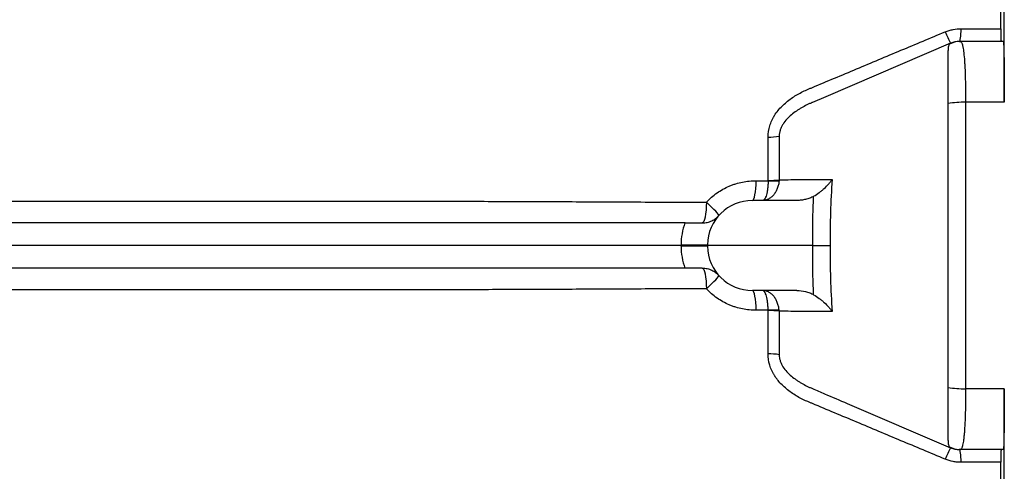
# Model space of a CAD drawing. Header units: millimetres. Extents: x 418 to 3682, y 625 to 3302.
# Tile 9 of 16: x 1920 to 2358, y 1000 to 1200. Entities that reach past the tile are written whole.
import ezdxf

# ---------------------------------------------------------------- set-up
doc = ezdxf.new("R2010")
doc.units = ezdxf.units.MM

msp = doc.modelspace()

# ---------------------------------------------------------------- linework, layer by layer
at = {"color": 7, "linetype": 'Continuous', "lineweight": 25}
for p, q in [((2357.85, 1163.84), (2357.85, 1387.69)), ((2337.9, 1190.83), (2338.09, 1190.83)), ((2357.4, 1190.83), (2338.09, 1190.83)), ((2333.96, 1190.03), (2278.43, 1166.29)), ((2333.96, 1190.03), (2333.96, 1190.03)), ((2278.43, 1166.29), (2272.53, 1163.77)), ((2357.85, 1163.84), (2340.62, 1163.84)), ((2265.63, 1120.25), (2245.85, 1120.25)), ((2215.89, 1110.25), (1715.79, 1110.25)), ((2214.11, 1100.25), (1715.82, 1100.25)), ((2214.11, 1100.25), (2214.12, 1100.6)), ((2214.12, 1099.9), (2214.11, 1100.25)), ((2225.85, 1100.25), (2214.11, 1100.25)), ((2225.85, 1100.6), (2225.85, 1100.25)), ((2272.7, 1100.25), (2225.85, 1100.25)), ((2225.85, 1099.9), (2225.85, 1100.25)), ((2215.89, 1090.25), (1715.79, 1090.25)), ((2265.63, 1080.25), (2245.85, 1080.25)), ((2357.85, 1036.66), (2340.62, 1036.66)), ((2357.85, 812.81), (2357.85, 1036.66)), ((2288.02, 1030.11), (2333.96, 1010.47)), ((2357.4, 1009.66), (2338.09, 1009.66))]:
    msp.add_line(p, q, dxfattribs=at)
at = {"color": 7, "linetype": 'Continuous', "lineweight": 25, "flags": 128}
for points in [[(2337.89, 1190.83), (2338.02, 1190.94), (2338.15, 1191.24), (2338.27, 1191.73), (2338.38, 1192.41), (2338.47, 1193.25), (2338.55, 1194.23), (2338.62, 1195.33), (2338.67, 1196.52)], [(2245.85, 1120.25), (2246.16, 1120.41), (2246.46, 1120.9), (2246.74, 1121.69), (2246.99, 1122.76), (2247.2, 1124.07), (2247.37, 1125.59), (2247.49, 1127.25), (2247.55, 1129.02)], [(2225.43, 1119.46), (2225.37, 1117.62), (2225.24, 1115.88), (2225.05, 1114.29), (2224.81, 1112.9), (2224.52, 1111.77), (2224.2, 1110.94), (2223.85, 1110.42), (2223.49, 1110.25)], [(2230.94, 1113.58), (2230.92, 1113.77), (2230.67, 1114.15), (2230.21, 1114.71), (2229.56, 1115.43), (2228.73, 1116.29), (2227.74, 1117.27), (2226.63, 1118.33), (2225.43, 1119.46)], [(2223.49, 1090.25), (2223.85, 1090.08), (2224.2, 1089.56), (2224.52, 1088.73), (2224.81, 1087.6), (2225.05, 1086.21), (2225.24, 1084.62), (2225.37, 1082.88), (2225.43, 1081.04)], [(2225.43, 1081.04), (2226.63, 1082.17), (2227.74, 1083.23), (2228.73, 1084.21), (2229.56, 1085.07), (2230.21, 1085.79), (2230.67, 1086.35), (2230.92, 1086.73), (2230.94, 1086.92)], [(2247.55, 1071.48), (2247.49, 1073.25), (2247.37, 1074.91), (2247.2, 1076.43), (2246.99, 1077.74), (2246.74, 1078.81), (2246.46, 1079.6), (2246.16, 1080.09), (2245.85, 1080.25)], [(2333.96, 1010.47), (2333.96, 1010.47)], [(2338.67, 1003.98), (2338.62, 1005.17), (2338.55, 1006.27), (2338.47, 1007.25), (2338.38, 1008.09), (2338.27, 1008.76), (2338.15, 1009.26), (2338.02, 1009.56), (2337.89, 1009.66)]]:
    msp.add_lwpolyline(points, dxfattribs=at)
at = {"color": 7, "linetype": 'Continuous', "lineweight": 25}
for centre, radius, start, end in [((2373.5, 1211.8), 45.13, 201.7003, 208.8373), ((2338.09, 1181.16), 9.67, 90.0251, 118.7129), ((2337.89, 1180.83), 10, 90.2326, 113.1648), ((2340.01, 1119.5), 44.34, 89.207, 99.2976), ((2252.7, 1178.42), 30.03, 270.198, 279.7512), ((2252.57, 1178.26), 29.95, 270.4551, 280.0374), ((2252.44, 1168.5), 39.41, 270.6336, 277.7566), ((2255.3, 1171.84), 42.9, 266.7566, 273.2434), ((2245.85, 1100.25), 20, 90, 179), ((2244.11, 1100.08), 30, 160.1749, 179), ((2219.99, 1254.33), 153.84, 267.8143, 272.1857), ((2219.99, 957.87), 142.15, 87.6344, 92.3656), ((2244.11, 1100.42), 30, 181, 199.8251), ((2245.85, 1100.25), 20, 181, 270), ((2255.3, 1028.66), 42.9, 86.7566, 93.2434), ((2252.44, 1032), 39.41, 82.2453, 89.368), ((2252.57, 1022.24), 29.96, 79.9726, 89.5538), ((2340.01, 1081), 44.34, 260.7026, 270.7933), ((2373.5, 988.7), 45.13, 151.1622, 158.2995), ((2338.09, 1019.34), 9.67, 241.286, 269.9749)]:
    msp.add_arc(centre, radius, start, end, dxfattribs=at)
for points, knots in [([(2356.32, 1196.51), (2356.32, 1198.72), (2356.32, 1200.93), (2356.32, 1205.34), (2356.33, 1207.53), (2356.33, 1209.71)], [0, 0, 0, 0, 0.5, 0.5, 1, 1, 1, 1]), ([(2255.67, 1157.99), (2256.15, 1158.74), (2256.68, 1159.47), (2257.81, 1160.85), (2258.41, 1161.51), (2260.31, 1163.4), (2261.67, 1164.52), (2264.55, 1166.55), (2266.07, 1167.45), (2268.45, 1168.67), (2269.26, 1169.05), (2270.48, 1169.57), (2270.89, 1169.74), (2271.71, 1170.08), (2278.68, 1173), (2285.64, 1175.92), (2298.76, 1181.41), (2305.32, 1184.16), (2318.44, 1189.65), (2325, 1192.38), (2331.57, 1195.11)], [0, 0, 0, 0, 0.03125, 0.03125, 0.0625, 0.0625, 0.125, 0.125, 0.1875, 0.1875, 0.21875, 0.21875, 0.234375, 0.234375, 0.25, 0.5, 0.5, 0.75, 0.75, 1, 1, 1, 1]), ([(2331.57, 1195.11), (2332.13, 1195.34), (2332.71, 1195.55), (2333.88, 1195.9), (2334.47, 1196.05), (2336.25, 1196.4), (2337.45, 1196.52), (2338.67, 1196.52)], [0, 0, 0, 0, 0.25, 0.25, 0.5, 0.5, 1, 1, 1, 1]), ([(2356.32, 1196.51), (2356.32, 1195.68), (2356.33, 1194.92), (2356.33, 1193.87), (2356.34, 1193.54), (2356.34, 1192.94), (2356.35, 1192.66), (2356.35, 1192.28), (2356.36, 1192.16), (2356.36, 1191.93), (2356.36, 1191.83), (2356.37, 1191.53), (2356.38, 1191.37), (2356.39, 1191.1), (2356.4, 1191), (2356.41, 1190.87), (2356.42, 1190.83), (2356.42, 1190.83)], [0, 0, 0, 0, 0.25, 0.25, 0.375, 0.375, 0.5, 0.5, 0.5625, 0.5625, 0.625, 0.625, 0.75, 0.75, 0.875, 0.875, 1, 1, 1, 1]), ([(2338.09, 1190.83), (2338.22, 1190.83), (2338.34, 1190.79), (2338.56, 1190.63), (2338.67, 1190.5), (2338.98, 1190.01), (2339.15, 1189.52), (2339.36, 1188.71), (2339.4, 1188.53), (2339.47, 1188.17), (2339.51, 1187.97), (2339.62, 1187.37), (2339.69, 1186.93), (2339.88, 1185.51), (2339.98, 1184.42), (2340.13, 1182.58), (2340.17, 1181.93), (2340.25, 1180.58), (2340.29, 1179.88), (2340.4, 1177.7), (2340.45, 1176.15), (2340.51, 1174.08), (2340.52, 1173.66), (2340.54, 1172.81), (2340.54, 1172.38), (2340.57, 1171.09), (2340.58, 1170.21), (2340.61, 1167.55), (2340.62, 1165.72), (2340.62, 1163.84)], [0, 0, 0, 0, 0.0625, 0.0625, 0.125, 0.125, 0.25, 0.25, 0.28125, 0.28125, 0.3125, 0.3125, 0.375, 0.375, 0.5, 0.5, 0.5625, 0.5625, 0.625, 0.625, 0.75, 0.75, 0.78125, 0.78125, 0.8125, 0.8125, 0.875, 0.875, 1, 1, 1, 1]), ([(2357.4, 1190.83), (2357.43, 1190.83), (2357.46, 1190.67), (2357.51, 1190.17), (2357.52, 1189.97), (2357.54, 1189.6), (2357.55, 1189.46), (2357.57, 1189.18), (2357.57, 1189.02), (2357.61, 1188.2), (2357.63, 1187.4), (2357.67, 1185.97), (2357.68, 1185.46), (2357.7, 1184.64), (2357.7, 1184.36), (2357.71, 1183.78), (2357.72, 1183.48), (2357.74, 1181.94), (2357.76, 1180.6), (2357.78, 1178.42), (2357.79, 1177.67), (2357.8, 1176.11), (2357.81, 1175.3), (2357.83, 1172.83), (2357.83, 1171.12), (2357.84, 1168.45), (2357.84, 1167.55), (2357.85, 1165.71), (2357.85, 1164.78), (2357.85, 1163.84)], [0, 0, 0, 0, 0.125, 0.125, 0.1875, 0.1875, 0.21875, 0.21875, 0.25, 0.25, 0.375, 0.375, 0.4375, 0.4375, 0.46875, 0.46875, 0.5, 0.5, 0.625, 0.625, 0.6875, 0.6875, 0.75, 0.75, 0.875, 0.875, 0.9375, 0.9375, 1, 1, 1, 1]), ([(2332.85, 1163.26), (2332.85, 1164.94), (2332.85, 1166.57), (2332.84, 1168.96), (2332.84, 1169.74), (2332.84, 1171.29), (2332.84, 1172.06), (2332.83, 1174.31), (2332.83, 1175.72), (2332.82, 1177.74), (2332.83, 1178.39), (2332.83, 1179.65), (2332.83, 1180.27), (2332.83, 1182.02), (2332.84, 1183.09), (2332.86, 1184.54), (2332.87, 1184.99), (2332.9, 1185.86), (2332.92, 1186.26), (2332.98, 1187.38), (2333.03, 1188), (2333.15, 1188.76), (2333.2, 1188.98), (2333.29, 1189.27), (2333.32, 1189.36), (2333.38, 1189.51), (2333.41, 1189.58), (2333.45, 1189.65)], [0, 0, 0, 0, 0.125, 0.125, 0.1875, 0.1875, 0.25, 0.25, 0.375, 0.375, 0.4375, 0.4375, 0.5, 0.5, 0.625, 0.625, 0.6875, 0.6875, 0.75, 0.75, 0.875, 0.875, 0.9375, 0.9375, 0.96875, 0.96875, 1, 1, 1, 1]), ([(2333.45, 1189.65), (2333.49, 1189.71), (2333.55, 1189.78), (2333.68, 1189.88), (2333.73, 1189.91), (2333.81, 1189.96), (2333.85, 1189.98), (2333.91, 1190), (2333.94, 1190.02), (2333.95, 1190.02), (2333.96, 1190.03), (2333.96, 1190.03), (2333.96, 1190.03)], [0, 0, 0, 0, 0.5, 0.5, 0.75, 0.75, 0.875, 0.9375, 0.96875, 0.984375, 0.984375, 1, 1, 1, 1]), ([(2272.53, 1163.77), (2272.53, 1163.77), (2272.52, 1163.77), (2272.51, 1163.76), (2272.49, 1163.75), (2272.44, 1163.73), (2272.35, 1163.7), (2272.17, 1163.62), (2272.02, 1163.55), (2271.72, 1163.41), (2271.51, 1163.32), (2270.9, 1163.04), (2270.5, 1162.85), (2269.28, 1162.25), (2268.49, 1161.82), (2267.31, 1161.15), (2266.93, 1160.91), (2266.16, 1160.43), (2265.78, 1160.18), (2264.65, 1159.41), (2263.92, 1158.86), (2262.5, 1157.67), (2261.82, 1157.03), (2260.55, 1155.66), (2259.97, 1154.93), (2259.22, 1153.74), (2259, 1153.33), (2258.58, 1152.48), (2258.41, 1152.04), (2258.11, 1151.15), (2258, 1150.69), (2257.84, 1149.76), (2257.79, 1149.29), (2257.79, 1148.82)], [0, 0, 0, 0, 0.000977, 0.000977, 0.001953, 0.003906, 0.007812, 0.015625, 0.03125, 0.03125, 0.0625, 0.0625, 0.125, 0.125, 0.25, 0.25, 0.3125, 0.3125, 0.375, 0.375, 0.5, 0.5, 0.625, 0.625, 0.75, 0.75, 0.8125, 0.8125, 0.875, 0.875, 0.9375, 0.9375, 1, 1, 1, 1]), ([(2332.85, 1037.24), (2332.85, 1042.45), (2332.85, 1047.67), (2332.85, 1058.14), (2332.85, 1063.39), (2332.85, 1073.9), (2332.85, 1079.16), (2332.85, 1089.69), (2332.85, 1094.96), (2332.85, 1105.51), (2332.85, 1110.79), (2332.85, 1121.33), (2332.85, 1126.59), (2332.85, 1137.11), (2332.85, 1142.36), (2332.85, 1152.83), (2332.85, 1158.05), (2332.85, 1163.26)], [0, 0, 0, 0, 0.125, 0.125, 0.25, 0.25, 0.375, 0.375, 0.5, 0.5, 0.625, 0.625, 0.75, 0.75, 0.875, 0.875, 1, 1, 1, 1]), ([(2340.62, 1163.84), (2340.62, 1158.58), (2340.62, 1153.31), (2340.61, 1142.74), (2340.61, 1137.44), (2340.6, 1126.83), (2340.6, 1121.52), (2340.59, 1110.88), (2340.59, 1105.56), (2340.59, 1094.92), (2340.59, 1089.59), (2340.6, 1078.97), (2340.6, 1073.66), (2340.61, 1063.06), (2340.61, 1057.76), (2340.62, 1047.19), (2340.62, 1041.92), (2340.62, 1036.66)], [0, 0, 0, 0, 0.125, 0.125, 0.25, 0.25, 0.375, 0.375, 0.5, 0.5, 0.625, 0.625, 0.75, 0.75, 0.875, 0.875, 1, 1, 1, 1]), ([(2252.8, 1148.38), (2252.81, 1150.08), (2253.08, 1151.73), (2253.81, 1154.16), (2254.12, 1154.96), (2254.64, 1156.12), (2254.83, 1156.5), (2255.13, 1157.07), (2255.29, 1157.35), (2255.47, 1157.67), (2255.56, 1157.81), (2255.61, 1157.9), (2255.64, 1157.95), (2255.67, 1157.99)], [0, 0, 0, 0, 0.5, 0.5, 0.75, 0.75, 0.875, 0.875, 0.9375, 0.96875, 0.984375, 0.984375, 1, 1, 1, 1]), ([(2252.87, 1129.09), (2252.87, 1132.31), (2252.86, 1135.52), (2252.84, 1140.32), (2252.84, 1141.92), (2252.82, 1144.31), (2252.82, 1145.11), (2252.82, 1146.31), (2252.81, 1146.71), (2252.81, 1147.51), (2252.81, 1147.91), (2252.8, 1148.31)], [0, 0, 0, 0, 0.5, 0.5, 0.75, 0.75, 0.875, 0.875, 0.9375, 0.9375, 1, 1, 1, 1]), ([(2257.79, 1148.76), (2257.78, 1147.96), (2257.78, 1147.16), (2257.78, 1145.55), (2257.78, 1144.75), (2257.77, 1142.34), (2257.77, 1140.73), (2257.76, 1135.91), (2257.76, 1132.68), (2257.76, 1129.45)], [0, 0, 0, 0, 0.125, 0.125, 0.25, 0.25, 0.5, 0.5, 1, 1, 1, 1]), ([(2257.76, 1129.45), (2261.25, 1129.47), (2264.74, 1129.49), (2268.23, 1129.51), (2272.6, 1129.54), (2276.97, 1129.56), (2281.34, 1129.58)], [0, 0, 0, 0, 0.01665679, 0.01665679, 0.01665679, 0.0375052, 0.0375052, 0.0375052, 0.0375052]), ([(2273.09, 1122.12), (2273.97, 1122.61), (2274.79, 1123.15), (2275.97, 1124.03), (2276.35, 1124.33), (2277.1, 1124.95), (2277.45, 1125.26), (2278.49, 1126.21), (2279.12, 1126.87), (2280.01, 1127.87), (2280.29, 1128.21), (2280.7, 1128.72), (2280.83, 1128.89), (2281.09, 1129.23), (2281.22, 1129.41), (2281.34, 1129.58)], [0, 0, 0, 0, 0.25, 0.25, 0.375, 0.375, 0.5, 0.5, 0.75, 0.75, 0.875, 0.875, 0.9375, 0.9375, 1, 1, 1, 1]), ([(2281.34, 1129.58), (2280.97, 1124.7), (2280.71, 1119.82), (2280.41, 1110.04), (2280.38, 1105.14), (2280.45, 1100.25)], [0, 0, 0, 0, 0.5, 0.5, 1, 1, 1, 1]), ([(2225.43, 1119.46), (2226.14, 1120.23), (2226.89, 1120.95), (2228.46, 1122.33), (2229.29, 1122.98), (2231.83, 1124.76), (2233.63, 1125.76), (2236, 1126.78), (2236.48, 1126.97), (2237.46, 1127.33), (2237.95, 1127.5), (2239.43, 1127.96), (2240.43, 1128.21), (2243.44, 1128.82), (2245.48, 1129.02), (2247.55, 1129.02)], [0, 0, 0, 0, 0.125, 0.125, 0.25, 0.25, 0.5, 0.5, 0.5625, 0.5625, 0.625, 0.625, 0.75, 0.75, 1, 1, 1, 1]), ([(2257.73, 1129.01), (2257.67, 1128.4), (2257.58, 1127.82), (2257.38, 1126.96), (2257.3, 1126.67), (2257.13, 1126.12), (2257.04, 1125.84), (2256.73, 1125.04), (2256.49, 1124.54), (2255.94, 1123.59), (2255.64, 1123.15), (2254.98, 1122.35), (2254.62, 1122), (2254.06, 1121.53), (2253.86, 1121.38), (2253.47, 1121.12), (2253.27, 1121), (2252.65, 1120.68), (2252.23, 1120.52), (2251.58, 1120.36), (2251.36, 1120.32), (2251.03, 1120.28), (2250.92, 1120.27), (2250.7, 1120.25), (2250.59, 1120.25), (2250.48, 1120.25)], [0, 0, 0, 0, 0.125, 0.125, 0.1875, 0.1875, 0.25, 0.25, 0.375, 0.375, 0.5, 0.5, 0.625, 0.625, 0.6875, 0.6875, 0.75, 0.75, 0.875, 0.875, 0.9375, 0.9375, 0.96875, 0.96875, 1, 1, 1, 1]), ([(2252.87, 1129.01), (2252.85, 1128.4), (2252.82, 1127.82), (2252.76, 1126.96), (2252.73, 1126.67), (2252.68, 1126.12), (2252.64, 1125.84), (2252.54, 1125.04), (2252.46, 1124.54), (2252.28, 1123.59), (2252.18, 1123.15), (2251.96, 1122.35), (2251.85, 1122), (2251.66, 1121.53), (2251.6, 1121.38), (2251.47, 1121.12), (2251.4, 1121), (2251.2, 1120.68), (2251.06, 1120.52), (2250.84, 1120.36), (2250.77, 1120.32), (2250.66, 1120.28), (2250.62, 1120.27), (2250.55, 1120.25), (2250.51, 1120.25), (2250.48, 1120.25)], [0, 0, 0, 0, 0.125, 0.125, 0.1875, 0.1875, 0.25, 0.25, 0.375, 0.375, 0.5, 0.5, 0.625, 0.625, 0.6875, 0.6875, 0.75, 0.75, 0.875, 0.875, 0.9375, 0.9375, 0.96875, 0.96875, 1, 1, 1, 1]), ([(2273.09, 1122.12), (2272.52, 1121.8), (2271.94, 1121.53), (2270.74, 1121.06), (2270.12, 1120.87), (2268.87, 1120.56), (2268.23, 1120.44), (2266.94, 1120.29), (2266.29, 1120.25), (2265.63, 1120.25)], [0, 0, 0, 0, 0.25, 0.25, 0.5, 0.5, 0.75, 0.75, 1, 1, 1, 1]), ([(2272.7, 1100.25), (2272.65, 1103.9), (2272.66, 1107.54), (2272.79, 1114.83), (2272.91, 1118.48), (2273.09, 1122.12)], [0, 0, 0, 0, 0.5, 0.5, 1, 1, 1, 1]), ([(1802.68, 1120.03), (1806.46, 1120.02), (1810.27, 1120.02), (1817.94, 1120.02), (1821.8, 1120.01), (1833.44, 1120.01), (1841.29, 1120), (1853.19, 1120), (1857.18, 1120), (1865.21, 1119.99), (1869.24, 1119.99), (1881.41, 1119.99), (1889.6, 1119.98), (1914.46, 1119.98), (1931.37, 1119.97), (1952.96, 1119.96), (1957.29, 1119.96), (1966.01, 1119.96), (1970.4, 1119.96), (1983.61, 1119.95), (1992.46, 1119.95), (2019.2, 1119.95), (2037.23, 1119.95), (2064.6, 1119.94), (2073.77, 1119.94), (2092.22, 1119.93), (2101.5, 1119.92), (2120.17, 1119.88), (2129.56, 1119.86), (2148.45, 1119.79), (2157.95, 1119.75), (2177.05, 1119.66), (2186.65, 1119.61), (2205.97, 1119.52), (2215.67, 1119.48), (2225.43, 1119.46)], [0, 0, 0, 0, 0.03125, 0.03125, 0.0625, 0.0625, 0.125, 0.125, 0.15625, 0.15625, 0.1875, 0.1875, 0.25, 0.25, 0.375, 0.375, 0.40625, 0.40625, 0.4375, 0.4375, 0.5, 0.5, 0.625, 0.625, 0.6875, 0.6875, 0.75, 0.75, 0.8125, 0.8125, 0.875, 0.875, 0.9375, 0.9375, 1, 1, 1, 1]), ([(2223.49, 1110.25), (2224.32, 1110.25), (2225.08, 1110.35), (2226.52, 1110.69), (2227.19, 1110.94), (2228.43, 1111.53), (2228.99, 1111.87), (2229.77, 1112.46), (2230.02, 1112.67), (2230.38, 1113), (2230.5, 1113.11), (2230.72, 1113.34), (2230.84, 1113.46), (2230.94, 1113.58)], [0, 0, 0, 0, 0.25, 0.25, 0.5, 0.5, 0.75, 0.75, 0.875, 0.875, 0.9375, 0.9375, 1, 1, 1, 1]), ([(2215.89, 1110.25), (2216.54, 1110.25), (2217.19, 1110.25), (2218.5, 1110.25), (2219.15, 1110.25), (2220.45, 1110.25), (2221.09, 1110.25), (2222.32, 1110.25), (2222.91, 1110.25), (2223.49, 1110.25)], [0, 0, 0, 0, 0.25, 0.25, 0.5, 0.5, 0.75, 0.75, 1, 1, 1, 1]), ([(2273.09, 1078.38), (2272.91, 1082.02), (2272.79, 1085.67), (2272.66, 1092.96), (2272.65, 1096.6), (2272.7, 1100.25)], [0, 0, 0, 0, 0.5, 0.5, 1, 1, 1, 1]), ([(2272.7, 1100.25), (2273.45, 1100.25), (2274.18, 1100.25), (2275.26, 1100.25), (2275.61, 1100.25), (2276.31, 1100.25), (2276.66, 1100.25), (2277.65, 1100.25), (2278.28, 1100.25), (2279.16, 1100.25), (2279.44, 1100.25), (2279.83, 1100.25), (2279.96, 1100.25), (2280.21, 1100.25), (2280.34, 1100.25), (2280.45, 1100.25)], [0, 0, 0, 0, 0.25, 0.25, 0.375, 0.375, 0.5, 0.5, 0.75, 0.75, 0.875, 0.875, 0.9375, 0.9375, 1, 1, 1, 1]), ([(2280.45, 1100.25), (2280.38, 1095.36), (2280.41, 1090.46), (2280.71, 1080.68), (2280.97, 1075.8), (2281.34, 1070.92)], [0, 0, 0, 0, 0.5, 0.5, 1, 1, 1, 1]), ([(2223.49, 1090.25), (2222.91, 1090.25), (2222.32, 1090.25), (2221.08, 1090.25), (2220.45, 1090.25), (2219.15, 1090.25), (2218.5, 1090.25), (2217.19, 1090.25), (2216.54, 1090.25), (2215.89, 1090.25)], [0, 0, 0, 0, 0.25, 0.25, 0.5, 0.5, 0.75, 0.75, 1, 1, 1, 1]), ([(2223.49, 1090.25), (2224.32, 1090.25), (2225.08, 1090.15), (2226.52, 1089.81), (2227.19, 1089.56), (2228.43, 1088.97), (2228.99, 1088.63), (2229.77, 1088.04), (2230.02, 1087.83), (2230.38, 1087.5), (2230.5, 1087.39), (2230.72, 1087.16), (2230.84, 1087.04), (2230.94, 1086.92)], [0, 0, 0, 0, 0.25, 0.25, 0.5, 0.5, 0.75, 0.75, 0.875, 0.875, 0.9375, 0.9375, 1, 1, 1, 1]), ([(2225.43, 1081.04), (2215.68, 1081.02), (2205.99, 1080.98), (2186.69, 1080.89), (2177.1, 1080.84), (2158.02, 1080.75), (2148.53, 1080.71), (2129.66, 1080.64), (2120.28, 1080.61), (2101.63, 1080.58), (2092.36, 1080.57), (2073.93, 1080.56), (2064.76, 1080.56), (2037.42, 1080.55), (2019.41, 1080.55), (1992.7, 1080.55), (1983.85, 1080.54), (1966.25, 1080.54), (1957.53, 1080.54), (1931.59, 1080.53), (1914.63, 1080.52), (1889.71, 1080.51), (1881.48, 1080.51), (1869.27, 1080.51), (1865.23, 1080.51), (1857.18, 1080.5), (1853.18, 1080.5), (1841.26, 1080.49), (1833.41, 1080.49), (1817.9, 1080.48), (1810.24, 1080.48), (1802.68, 1080.47)], [0, 0, 0, 0, 0.0625, 0.0625, 0.125, 0.125, 0.1875, 0.1875, 0.25, 0.25, 0.3125, 0.3125, 0.375, 0.375, 0.5, 0.5, 0.5625, 0.5625, 0.625, 0.625, 0.75, 0.75, 0.8125, 0.8125, 0.84375, 0.84375, 0.875, 0.875, 0.9375, 0.9375, 1, 1, 1, 1]), ([(2247.55, 1071.48), (2245.48, 1071.47), (2243.44, 1071.68), (2240.43, 1072.29), (2239.43, 1072.54), (2237.95, 1073), (2237.46, 1073.17), (2236.48, 1073.53), (2236, 1073.72), (2233.63, 1074.73), (2231.83, 1075.73), (2229.29, 1077.52), (2228.46, 1078.17), (2226.89, 1079.55), (2226.14, 1080.27), (2225.43, 1081.04)], [0, 0, 0, 0, 0.25, 0.25, 0.375, 0.375, 0.4375, 0.4375, 0.5, 0.5, 0.75, 0.75, 0.875, 0.875, 1, 1, 1, 1]), ([(2257.73, 1071.49), (2257.67, 1072.09), (2257.58, 1072.68), (2257.38, 1073.54), (2257.3, 1073.82), (2257.13, 1074.38), (2257.04, 1074.66), (2256.73, 1075.46), (2256.49, 1075.96), (2255.94, 1076.91), (2255.64, 1077.35), (2254.98, 1078.15), (2254.62, 1078.5), (2254.06, 1078.97), (2253.86, 1079.11), (2253.47, 1079.38), (2253.27, 1079.5), (2252.65, 1079.82), (2252.23, 1079.98), (2251.58, 1080.14), (2251.36, 1080.18), (2251.03, 1080.22), (2250.92, 1080.23), (2250.7, 1080.25), (2250.59, 1080.25), (2250.48, 1080.25)], [0, 0, 0, 0, 0.125, 0.125, 0.1875, 0.1875, 0.25, 0.25, 0.375, 0.375, 0.5, 0.5, 0.625, 0.625, 0.6875, 0.6875, 0.75, 0.75, 0.875, 0.875, 0.9375, 0.9375, 0.96875, 0.96875, 1, 1, 1, 1]), ([(2252.87, 1071.49), (2252.85, 1072.09), (2252.82, 1072.68), (2252.76, 1073.54), (2252.73, 1073.82), (2252.68, 1074.38), (2252.64, 1074.66), (2252.54, 1075.46), (2252.46, 1075.96), (2252.28, 1076.91), (2252.18, 1077.35), (2251.96, 1078.15), (2251.85, 1078.5), (2251.66, 1078.97), (2251.6, 1079.11), (2251.47, 1079.38), (2251.4, 1079.5), (2251.2, 1079.82), (2251.06, 1079.98), (2250.84, 1080.14), (2250.77, 1080.18), (2250.66, 1080.22), (2250.62, 1080.23), (2250.55, 1080.25), (2250.51, 1080.25), (2250.48, 1080.25)], [0, 0, 0, 0, 0.125, 0.125, 0.1875, 0.1875, 0.25, 0.25, 0.375, 0.375, 0.5, 0.5, 0.625, 0.625, 0.6875, 0.6875, 0.75, 0.75, 0.875, 0.875, 0.9375, 0.9375, 0.96875, 0.96875, 1, 1, 1, 1]), ([(2265.63, 1080.25), (2266.94, 1080.25), (2268.22, 1080.1), (2270.1, 1079.64), (2270.72, 1079.44), (2271.94, 1078.98), (2272.52, 1078.7), (2273.09, 1078.38)], [0, 0, 0, 0, 0.5, 0.5, 0.75, 0.75, 1, 1, 1, 1]), ([(2273.09, 1078.38), (2273.97, 1077.89), (2274.8, 1077.34), (2275.97, 1076.47), (2276.35, 1076.17), (2277.09, 1075.56), (2277.45, 1075.24), (2278.49, 1074.28), (2279.13, 1073.62), (2280.01, 1072.62), (2280.3, 1072.29), (2280.7, 1071.78), (2280.83, 1071.61), (2281.03, 1071.35), (2281.09, 1071.27), (2281.22, 1071.09), (2281.28, 1071.01), (2281.34, 1070.92)], [0, 0, 0, 0, 0.25, 0.25, 0.375, 0.375, 0.5, 0.5, 0.75, 0.75, 0.875, 0.875, 0.9375, 0.9375, 0.96875, 0.96875, 1, 1, 1, 1]), ([(2252.81, 1052.19), (2252.81, 1052.59), (2252.81, 1052.99), (2252.81, 1053.79), (2252.82, 1054.19), (2252.82, 1055.39), (2252.82, 1056.19), (2252.84, 1058.58), (2252.84, 1060.18), (2252.86, 1064.98), (2252.87, 1068.19), (2252.87, 1071.4)], [0, 0, 0, 0, 0.0625, 0.0625, 0.125, 0.125, 0.25, 0.25, 0.5, 0.5, 1, 1, 1, 1]), ([(2257.76, 1071.05), (2257.76, 1067.82), (2257.76, 1064.59), (2257.77, 1059.77), (2257.77, 1058.16), (2257.78, 1055.75), (2257.78, 1054.95), (2257.78, 1053.34), (2257.78, 1052.54), (2257.79, 1051.74)], [0, 0, 0, 0, 0.5, 0.5, 0.75, 0.75, 0.875, 0.875, 1, 1, 1, 1]), ([(2281.34, 1070.92), (2276.97, 1070.94), (2272.6, 1070.96), (2268.23, 1070.99), (2264.74, 1071.01), (2261.25, 1071.03), (2257.76, 1071.05)], [0, 0, 0, 0, 0.02084836, 0.02084836, 0.02084836, 0.03750519, 0.03750519, 0.03750519, 0.03750519]), ([(2255.67, 1042.51), (2255.44, 1042.87), (2255.23, 1043.25), (2254.83, 1044.01), (2254.64, 1044.39), (2254.11, 1045.56), (2253.8, 1046.37), (2253.07, 1048.82), (2252.8, 1050.48), (2252.81, 1052.19)], [0, 0, 0, 0, 0.125, 0.125, 0.25, 0.25, 0.5, 0.5, 1, 1, 1, 1]), ([(2257.79, 1051.74), (2257.79, 1051.26), (2257.83, 1050.8), (2257.98, 1049.87), (2258.1, 1049.42), (2258.39, 1048.51), (2258.57, 1048.06), (2258.98, 1047.2), (2259.21, 1046.79), (2259.95, 1045.6), (2260.52, 1044.88), (2261.77, 1043.51), (2262.46, 1042.87), (2263.87, 1041.68), (2264.61, 1041.12), (2265.75, 1040.34), (2266.13, 1040.09), (2266.9, 1039.6), (2267.29, 1039.37), (2268.47, 1038.69), (2269.28, 1038.26), (2270.49, 1037.65), (2270.9, 1037.46), (2271.71, 1037.09), (2272.12, 1036.9), (2272.53, 1036.73)], [0, 0, 0, 0, 0.0625, 0.0625, 0.125, 0.125, 0.1875, 0.1875, 0.25, 0.25, 0.375, 0.375, 0.5, 0.5, 0.625, 0.625, 0.6875, 0.6875, 0.75, 0.75, 0.875, 0.875, 0.9375, 0.9375, 1, 1, 1, 1]), ([(2331.57, 1005.39), (2325.01, 1008.11), (2318.45, 1010.85), (2305.34, 1016.33), (2298.79, 1019.08), (2285.68, 1024.57), (2279.13, 1027.31), (2272.17, 1030.22), (2271.76, 1030.4), (2270.94, 1030.74), (2270.53, 1030.91), (2269.31, 1031.43), (2268.5, 1031.81), (2266.92, 1032.61), (2266.14, 1033.04), (2264.61, 1033.96), (2263.86, 1034.44), (2262.4, 1035.46), (2261.69, 1036.01), (2260.32, 1037.14), (2259.66, 1037.74), (2258.4, 1039), (2257.8, 1039.66), (2256.96, 1040.69), (2256.55, 1041.22), (2256.1, 1041.86), (2255.91, 1042.13), (2255.79, 1042.32), (2255.73, 1042.41), (2255.67, 1042.51)], [0, 0, 0, 0, 0.25, 0.25, 0.5, 0.5, 0.75, 0.75, 0.765625, 0.765625, 0.78125, 0.78125, 0.8125, 0.8125, 0.84375, 0.84375, 0.875, 0.875, 0.90625, 0.90625, 0.9375, 0.9375, 0.96875, 0.96875, 0.984375, 0.992187, 0.996094, 0.996094, 1, 1, 1, 1]), ([(2272.53, 1036.73), (2272.53, 1036.73), (2274.35, 1035.95), (2279.51, 1033.75), (2284.67, 1031.54), (2288.02, 1030.11)], [0, 0, 0, 0, 0.000003, 0.351451, 1, 1, 1, 1]), ([(2333.45, 1010.85), (2333.37, 1010.98), (2333.32, 1011.13), (2333.2, 1011.51), (2333.15, 1011.74), (2333.03, 1012.49), (2332.98, 1013.11), (2332.92, 1014.24), (2332.9, 1014.64), (2332.87, 1015.5), (2332.86, 1015.95), (2332.85, 1016.91), (2332.84, 1017.42), (2332.83, 1018.49), (2332.83, 1019.05), (2332.82, 1020.82), (2332.82, 1022.08), (2332.83, 1024.09), (2332.83, 1024.78), (2332.83, 1026.2), (2332.83, 1026.94), (2332.84, 1029.18), (2332.84, 1030.73), (2332.84, 1033.12), (2332.84, 1033.92), (2332.85, 1035.57), (2332.85, 1036.4), (2332.85, 1037.24)], [0, 0, 0, 0, 0.0625, 0.0625, 0.125, 0.125, 0.25, 0.25, 0.3125, 0.3125, 0.375, 0.375, 0.4375, 0.4375, 0.5, 0.5, 0.625, 0.625, 0.6875, 0.6875, 0.75, 0.75, 0.875, 0.875, 0.9375, 0.9375, 1, 1, 1, 1]), ([(2340.62, 1036.66), (2340.62, 1035.72), (2340.62, 1034.78), (2340.61, 1032.94), (2340.6, 1032.03), (2340.57, 1029.37), (2340.54, 1027.65), (2340.47, 1025.18), (2340.45, 1024.36), (2340.39, 1022.8), (2340.36, 1022.05), (2340.26, 1019.87), (2340.18, 1018.53), (2340.06, 1016.99), (2340.03, 1016.69), (2339.98, 1016.11), (2339.95, 1015.83), (2339.87, 1015.01), (2339.81, 1014.5), (2339.62, 1013.08), (2339.48, 1012.28), (2339.28, 1011.46), (2339.23, 1011.31), (2339.15, 1011.02), (2339.1, 1010.89), (2338.97, 1010.52), (2338.87, 1010.32), (2338.57, 1009.83), (2338.34, 1009.66), (2338.09, 1009.66)], [0, 0, 0, 0, 0.0625, 0.0625, 0.125, 0.125, 0.25, 0.25, 0.3125, 0.3125, 0.375, 0.375, 0.5, 0.5, 0.53125, 0.53125, 0.5625, 0.5625, 0.625, 0.625, 0.75, 0.75, 0.78125, 0.78125, 0.8125, 0.8125, 0.875, 0.875, 1, 1, 1, 1]), ([(2357.85, 1036.66), (2357.85, 1034.78), (2357.84, 1032.96), (2357.84, 1030.3), (2357.83, 1029.43), (2357.83, 1028.14), (2357.83, 1027.71), (2357.82, 1026.86), (2357.82, 1026.44), (2357.8, 1024.37), (2357.79, 1022.82), (2357.77, 1020.65), (2357.76, 1019.95), (2357.75, 1018.94), (2357.74, 1018.61), (2357.73, 1017.96), (2357.73, 1017.64), (2357.7, 1016.1), (2357.68, 1015.02), (2357.64, 1013.59), (2357.63, 1013.15), (2357.61, 1012.34), (2357.59, 1011.97), (2357.55, 1010.99), (2357.52, 1010.5), (2357.48, 1010), (2357.46, 1009.88), (2357.43, 1009.71), (2357.42, 1009.66), (2357.4, 1009.66)], [0, 0, 0, 0, 0.125, 0.125, 0.1875, 0.1875, 0.21875, 0.21875, 0.25, 0.25, 0.375, 0.375, 0.4375, 0.4375, 0.46875, 0.46875, 0.5, 0.5, 0.625, 0.625, 0.6875, 0.6875, 0.75, 0.75, 0.875, 0.875, 0.9375, 0.9375, 1, 1, 1, 1]), ([(2333.96, 1010.47), (2333.9, 1010.5), (2333.84, 1010.53), (2333.73, 1010.59), (2333.68, 1010.62), (2333.55, 1010.72), (2333.49, 1010.79), (2333.45, 1010.85)], [0, 0, 0, 0, 0.25, 0.25, 0.5, 0.5, 1, 1, 1, 1]), ([(2338.09, 1009.66), (2337.97, 1009.66), (2337.75, 1009.66), (2337.84, 1009.66), (2337.87, 1009.66)], [0, 0, 0, 0, 0.590771, 1, 1, 1, 1]), ([(2356.42, 1009.66), (2356.41, 1009.66), (2356.4, 1009.53), (2356.38, 1009.13), (2356.37, 1008.97), (2356.36, 1008.58), (2356.36, 1008.36), (2356.35, 1007.98), (2356.35, 1007.84), (2356.34, 1007.56), (2356.34, 1007.42), (2356.34, 1006.96), (2356.33, 1006.64), (2356.33, 1005.94), (2356.33, 1005.57), (2356.32, 1004.8), (2356.32, 1004.41), (2356.32, 1003.99)], [0, 0, 0, 0, 0.25, 0.25, 0.375, 0.375, 0.5, 0.5, 0.5625, 0.5625, 0.625, 0.625, 0.75, 0.75, 0.875, 0.875, 1, 1, 1, 1]), ([(2338.67, 1003.98), (2338.06, 1003.98), (2337.45, 1004.01), (2336.23, 1004.13), (2335.63, 1004.22), (2333.86, 1004.57), (2332.7, 1004.92), (2331.57, 1005.39)], [0, 0, 0, 0, 0.25, 0.25, 0.5, 0.5, 1, 1, 1, 1]), ([(2356.33, 990.79), (2356.33, 992.98), (2356.32, 995.17), (2356.32, 999.57), (2356.32, 1001.78), (2356.32, 1003.99)], [0, 0, 0, 0, 0.5, 0.5, 1, 1, 1, 1])]:
    msp.add_open_spline(points, degree=3, knots=knots, dxfattribs=at)
for points in [[(2338.67, 1196.52), (2344.56, 1196.51), (2350.44, 1196.51), (2356.32, 1196.51)], [(2252.8, 1148.31), (2252.8, 1148.33), (2252.8, 1148.36), (2252.8, 1148.38)], [(2257.79, 1148.82), (2257.79, 1148.8), (2257.79, 1148.78), (2257.79, 1148.76)], [(2257.76, 1129.45), (2257.75, 1129.3), (2257.74, 1129.16), (2257.73, 1129.01)], [(2247.55, 1129.02), (2249.32, 1129.02), (2251.1, 1129.01), (2252.87, 1129.01)], [(2252.87, 1129.01), (2252.87, 1129.04), (2252.87, 1129.07), (2252.87, 1129.09)], [(2252.87, 1071.49), (2251.1, 1071.49), (2249.32, 1071.48), (2247.55, 1071.48)], [(2252.87, 1071.4), (2252.87, 1071.43), (2252.87, 1071.46), (2252.87, 1071.49)], [(2257.76, 1071.05), (2257.75, 1071.2), (2257.74, 1071.34), (2257.73, 1071.49)], [(2333.96, 1010.47), (2334.6, 1010.24), (2335.87, 1009.77), (2337.22, 1009.7), (2337.89, 1009.66)], [(2356.32, 1003.99), (2350.44, 1003.99), (2344.56, 1003.98), (2338.67, 1003.98)]]:
    msp.add_open_spline(points, degree=3, dxfattribs=at)

doc.saveas('drawing.dxf')
